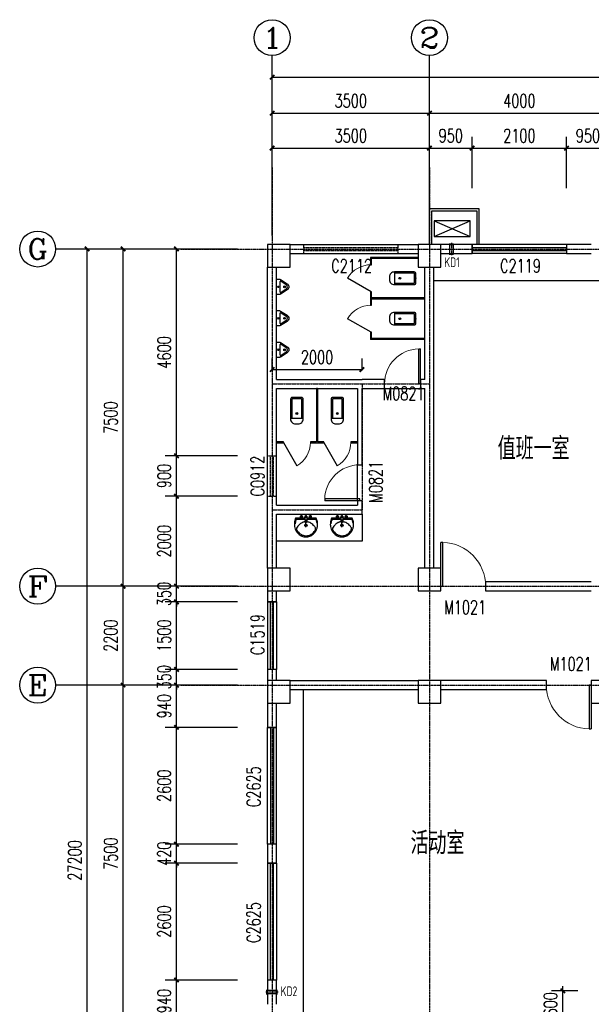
# Model space of a CAD drawing. Header units: inches. Extents: x 224620 to 3435104, y 247406 to 993300.
# Tile 56 of 109: x 270495 to 283210, y 541943 to 563844. Entities that reach past the tile are written whole.
import ezdxf
from ezdxf.enums import TextEntityAlignment as Align

# ---------------------------------------------------------------- set-up
doc = ezdxf.new("R2010")
doc.units = ezdxf.units.IN
doc.header["$MEASUREMENT"] = 0
doc.linetypes.add('CENTER', pattern=[2, 1.25, -0.25, 0.25, -0.25])
doc.linetypes.add('DASH', pattern=[0.35, 0.25, -0.1])
for name, color, linetype in [('AXIS', 3, 'Continuous'), ('AXIS_TEXT', 7, 'Continuous'), ('COLUMN', 9, 'Continuous'), ('DOTE', 1, 'CENTER'), ('LATRINE', 6, 'Continuous'), ('LVTRY', 6, 'Continuous'), ('Mb-text', 7, 'Continuous'), ('PUB_DIM', 3, 'Continuous'), ('PUB_TEXT', 7, 'Continuous'), ('WALL', 2, 'Continuous'), ('WINDOW', 4, 'Continuous'), ('WINDOW_TEXT', 7, 'Continuous'), ('可见线', 3, 'Continuous'), ('建筑轮廓', 2, 'Continuous'), ('空调管', 8, 'Continuous'), ('细线', 135, 'Continuous')]:
    doc.layers.add(name, color=color, linetype=linetype)
doc.styles.add('_HZTXT', font='txt.shx', dxfattribs={"width": 0.8, "bigfont": 'HZTXT.shx'})
doc.styles.add('_TCH_AXIS', font='COMPLEX', dxfattribs={"bigfont": 'GBCBIG'})
doc.styles.add('_TCH_DIM_T3', font='SIMPLEX', dxfattribs={"width": 0.705882, "bigfont": 'GBCBIG'})
doc.styles.add('_TCH_WINDOW', font='SIMPLEX', dxfattribs={"height": 3.5, "bigfont": 'GBCBIG'})
doc.styles.add('COMPLEX', font='COMPLEX')
doc.styles.add('H_HZTXT', font='syszb.shx', dxfattribs={"width": 0.85, "bigfont": 'hztxt.shx'})
doc.dimstyles.new('_TCH_ARCH&&100', dxfattribs={"dimtxt": 297.5, "dimasz": 100, "dimexe": 250, "dimexo": 300, "dimgap": 126.25, "dimtad": 1, "dimdec": 0, "dimzin": 0, "dimdsep": 46, "dimtxsty": '_TCH_DIM_T3', "dimblk": 'ARCHTICK', "dimcen": 0.09, "dimclrt": 7, "dimazin": 2, "dimtfac": 1, "dimtdec": 0, "dimtix": 1, "dimtmove": 2, "dimatfit": 3, "dimfxl": 1, "dimtolj": 1, "dimtzin": 0, "dimarcsym": 0})

# ---------------------------------------------------------------- blocks, each defined once
blk = doc.blocks.new('ADFGSFG')
at = {"layer": '空调管'}
for p, q in [((1422, -102), (622, 248)), ((1422, 248), (622, -102))]:
    blk.add_line(p, q, dxfattribs=at)
blk.add_lwpolyline([(622, 248), (1422, 248), (1422, -102), (622, -102), (622, 248)], dxfattribs=at)
blk = doc.blocks.new('D')
at = {"layer": 'DOTE', "color": 1}
blk.add_line((1550655, -71238), (1550655, -70967), dxfattribs=at)
at = {"layer": '空调管'}
for p, q in [((1550605, -70989), (1550615, -71004)), ((1550705, -70989), (1550605, -70989)), ((1550615, -71204), (1550615, -71004)), ((1550695, -71004), (1550615, -71004)), ((1550705, -70989), (1550695, -71004)), ((1550695, -71204), (1550695, -71004)), ((1550605, -71219), (1550615, -71204)), ((1550705, -71219), (1550605, -71219)), ((1550695, -71204), (1550615, -71204)), ((1550705, -71219), (1550695, -71204))]:
    blk.add_line(p, q, dxfattribs=at)
blk = doc.blocks.new('ERGWSFG')
at = {"layer": '建筑轮廓', "rotation": 179.9999999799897}
for p in [(1565641, -60998), (1578141, -60998)]:
    blk.add_blockref('D', p, dxfattribs=at)
at = {"layer": '建筑轮廓', "xscale": -1, "rotation": 180}
for p in [(-1524143, -60998), (-1516309, -78198), (-1510173, -78198)]:
    blk.add_blockref('D', p, dxfattribs=at)
at = {"layer": 'Mb-text', "style": 'H_HZTXT', "width": 0.85}
for s, rotation, p in [('KD1', 0, (14830, 9703)), ('KD1', 360, (26323, 9703)), ('KD2', 0, (27330, 9703)), ('KD1', 360, (34284, -6864)), ('KD1', 360, (40160, -6913))]:
    blk.add_text(s, height=216, rotation=rotation, dxfattribs=at).set_placement(p)
blk = doc.blocks.new('_ArchTick')
at = {"color": 0, "linetype": 'ByBlock', "const_width": 0.4}
blk.add_lwpolyline([(-0.5, -0.5), (0.5, 0.5)], dxfattribs=at)
blk = doc.blocks.new('*D490')
at = {"layer": 'Defpoints', "color": 0}
for p in [(282576, 542243), (283210, 542243), (283210, 541643)]:
    blk.add_point(p, dxfattribs=at)
at = {"layer": 'PUB_DIM', "color": 0, "lineweight": -2}
for p, q in [((282576, 542243), (282576, 542343)), ((282910, 542243), (282326, 542243)), ((282576, 541643), (282576, 542243)), ((282910, 541643), (282326, 541643)), ((282576, 541643), (282576, 541543))]:
    blk.add_line(p, q, dxfattribs=at)
at = {"layer": 'PUB_DIM', "color": 0, "lineweight": -2, "xscale": 100, "yscale": 100, "zscale": 100}
for p, rotation in [((282576, 542243), 270), ((282576, 541643), 90)]:
    blk.add_blockref('_ArchTick', p, dxfattribs=dict(at, rotation=rotation))
at = {"layer": 'PUB_DIM', "color": 7, "insert": (282301, 541943), "char_height": 297.5, "attachment_point": 5, "rotation": 90, "style": '_TCH_DIM_T3'}
blk.add_mtext('\\A1;600', dxfattribs=at)
blk = doc.blocks.new('*D519')
at = {"layer": 'Defpoints', "color": 0}
for p in [(278110, 556061), (276110, 555743), (278110, 555743)]:
    blk.add_point(p, dxfattribs=at)
at = {"layer": 'PUB_DIM', "color": 0, "lineweight": -2}
for p, q in [((276110, 556043), (276110, 556311)), ((278110, 556043), (278110, 556311)), ((276110, 556061), (278110, 556061))]:
    blk.add_line(p, q, dxfattribs=at)
at = {"layer": 'PUB_DIM', "color": 0, "lineweight": -2, "xscale": 100, "yscale": 100, "zscale": 100, "rotation": 180}
blk.add_blockref('_ArchTick', (276110, 556061), dxfattribs=at)
at = {"layer": 'PUB_DIM', "color": 0, "lineweight": -2, "xscale": 100, "yscale": 100, "zscale": 100}
blk.add_blockref('_ArchTick', (278110, 556061), dxfattribs=at)
at = {"layer": 'PUB_DIM', "color": 7, "insert": (277110, 556336), "char_height": 297.5, "attachment_point": 5, "style": '_TCH_DIM_T3'}
blk.add_mtext('\\A1;2000', dxfattribs=at)
blk = doc.blocks.new('*D563')
at = {"layer": 'AXIS', "color": 0, "lineweight": -2}
for p, q in [((274995, 549043), (272545, 549043)), ((272795, 541543), (272795, 549043)), ((274995, 541543), (272545, 541543))]:
    blk.add_line(p, q, dxfattribs=at)
at = {"layer": 'Defpoints', "color": 0}
for p in [(272795, 549043), (275295, 549043), (275295, 541543)]:
    blk.add_point(p, dxfattribs=at)
at = {"layer": 'AXIS', "color": 0, "lineweight": -2, "xscale": 100, "yscale": 100, "zscale": 100}
for p, rotation in [((272795, 549043), 90), ((272795, 541543), 270)]:
    blk.add_blockref('_ArchTick', p, dxfattribs=dict(at, rotation=rotation))
at = {"layer": 'AXIS', "color": 7, "insert": (272520, 545293), "char_height": 297.5, "attachment_point": 5, "rotation": 90, "style": '_TCH_DIM_T3'}
blk.add_mtext('\\A1;7500', dxfattribs=at)
blk = doc.blocks.new('*D564')
at = {"layer": 'AXIS', "color": 0, "lineweight": -2}
for p, q in [((274995, 551243), (272545, 551243)), ((272795, 549043), (272795, 551243)), ((274995, 549043), (272545, 549043))]:
    blk.add_line(p, q, dxfattribs=at)
at = {"layer": 'Defpoints', "color": 0}
for p in [(272795, 551243), (275295, 551243), (275295, 549043)]:
    blk.add_point(p, dxfattribs=at)
at = {"layer": 'AXIS', "color": 0, "lineweight": -2, "xscale": 100, "yscale": 100, "zscale": 100}
for p, rotation in [((272795, 551243), 90), ((272795, 549043), 270)]:
    blk.add_blockref('_ArchTick', p, dxfattribs=dict(at, rotation=rotation))
at = {"layer": 'AXIS', "color": 7, "insert": (272520, 550143), "char_height": 297.5, "attachment_point": 5, "rotation": 90, "style": '_TCH_DIM_T3'}
blk.add_mtext('\\A1;2200', dxfattribs=at)
blk = doc.blocks.new('*D565')
at = {"layer": 'AXIS', "color": 0, "lineweight": -2}
for p, q in [((274995, 558743), (272545, 558743)), ((272795, 551243), (272795, 558743)), ((274995, 551243), (272545, 551243))]:
    blk.add_line(p, q, dxfattribs=at)
at = {"layer": 'Defpoints', "color": 0}
for p in [(272795, 558743), (275295, 558743), (275295, 551243)]:
    blk.add_point(p, dxfattribs=at)
at = {"layer": 'AXIS', "color": 0, "lineweight": -2, "xscale": 100, "yscale": 100, "zscale": 100}
for p, rotation in [((272795, 558743), 90), ((272795, 551243), 270)]:
    blk.add_blockref('_ArchTick', p, dxfattribs=dict(at, rotation=rotation))
at = {"layer": 'AXIS', "color": 7, "insert": (272520, 554993), "char_height": 297.5, "attachment_point": 5, "rotation": 90, "style": '_TCH_DIM_T3'}
blk.add_mtext('\\A1;7500', dxfattribs=at)
blk = doc.blocks.new('*D566')
at = {"layer": 'AXIS', "color": 0, "lineweight": -2}
for p, q in [((274995, 558743), (271745, 558743)), ((271995, 531543), (271995, 558743)), ((274995, 531543), (271745, 531543))]:
    blk.add_line(p, q, dxfattribs=at)
at = {"layer": 'Defpoints', "color": 0}
for p in [(271995, 558743), (275295, 558743), (275295, 531543)]:
    blk.add_point(p, dxfattribs=at)
at = {"layer": 'AXIS', "color": 0, "lineweight": -2, "xscale": 100, "yscale": 100, "zscale": 100}
for p, rotation in [((271995, 558743), 90), ((271995, 531543), 270)]:
    blk.add_blockref('_ArchTick', p, dxfattribs=dict(at, rotation=rotation))
at = {"layer": 'AXIS', "color": 7, "insert": (271720, 545143), "char_height": 297.5, "attachment_point": 5, "rotation": 90, "style": '_TCH_DIM_T3'}
blk.add_mtext('\\A1;27200', dxfattribs=at)
blk = doc.blocks.new('*D749')
at = {"layer": 'AXIS', "color": 0, "lineweight": -2}
for p, q in [((275340, 542483), (273733, 542483)), ((273983, 541543), (273983, 542483)), ((275340, 541543), (273733, 541543))]:
    blk.add_line(p, q, dxfattribs=at)
at = {"layer": 'Defpoints', "color": 0}
for p in [(273983, 542483), (275640, 542483), (275640, 541543)]:
    blk.add_point(p, dxfattribs=at)
at = {"layer": 'AXIS', "color": 0, "lineweight": -2, "xscale": 100, "yscale": 100, "zscale": 100}
for p, rotation in [((273983, 542483), 90), ((273983, 541543), 270)]:
    blk.add_blockref('_ArchTick', p, dxfattribs=dict(at, rotation=rotation))
at = {"layer": 'AXIS', "color": 7, "insert": (273708, 542013), "char_height": 297.5, "attachment_point": 5, "rotation": 90, "style": '_TCH_DIM_T3'}
blk.add_mtext('\\A1;940', dxfattribs=at)
blk = doc.blocks.new('*D750')
at = {"layer": 'AXIS', "color": 0, "lineweight": -2}
for p, q in [((275340, 545083), (273733, 545083)), ((273983, 542483), (273983, 545083)), ((275340, 542483), (273733, 542483))]:
    blk.add_line(p, q, dxfattribs=at)
at = {"layer": 'Defpoints', "color": 0}
for p in [(273983, 545083), (275640, 545083), (275640, 542483)]:
    blk.add_point(p, dxfattribs=at)
at = {"layer": 'AXIS', "color": 0, "lineweight": -2, "xscale": 100, "yscale": 100, "zscale": 100}
for p, rotation in [((273983, 545083), 90), ((273983, 542483), 270)]:
    blk.add_blockref('_ArchTick', p, dxfattribs=dict(at, rotation=rotation))
at = {"layer": 'AXIS', "color": 7, "insert": (273708, 543783), "char_height": 297.5, "attachment_point": 5, "rotation": 90, "style": '_TCH_DIM_T3'}
blk.add_mtext('\\A1;2600', dxfattribs=at)
blk = doc.blocks.new('*D751')
at = {"layer": 'AXIS', "color": 0, "lineweight": -2}
for p, q in [((273983, 545503), (273983, 545603)), ((275340, 545503), (273733, 545503)), ((273983, 545083), (273983, 545503)), ((275340, 545083), (273733, 545083)), ((273983, 545083), (273983, 544983))]:
    blk.add_line(p, q, dxfattribs=at)
at = {"layer": 'Defpoints', "color": 0}
for p in [(273983, 545503), (275640, 545503), (275640, 545083)]:
    blk.add_point(p, dxfattribs=at)
at = {"layer": 'AXIS', "color": 0, "lineweight": -2, "xscale": 100, "yscale": 100, "zscale": 100}
for p, rotation in [((273983, 545503), 270), ((273983, 545083), 90)]:
    blk.add_blockref('_ArchTick', p, dxfattribs=dict(at, rotation=rotation))
at = {"layer": 'AXIS', "color": 7, "insert": (273708, 545293), "char_height": 297.5, "attachment_point": 5, "rotation": 90, "style": '_TCH_DIM_T3'}
blk.add_mtext('\\A1;420', dxfattribs=at)
blk = doc.blocks.new('*D752')
at = {"layer": 'AXIS', "color": 0, "lineweight": -2}
for p, q in [((275340, 548103), (273733, 548103)), ((273983, 545503), (273983, 548103)), ((275340, 545503), (273733, 545503))]:
    blk.add_line(p, q, dxfattribs=at)
at = {"layer": 'Defpoints', "color": 0}
for p in [(273983, 548103), (275640, 548103), (275640, 545503)]:
    blk.add_point(p, dxfattribs=at)
at = {"layer": 'AXIS', "color": 0, "lineweight": -2, "xscale": 100, "yscale": 100, "zscale": 100}
for p, rotation in [((273983, 548103), 90), ((273983, 545503), 270)]:
    blk.add_blockref('_ArchTick', p, dxfattribs=dict(at, rotation=rotation))
at = {"layer": 'AXIS', "color": 7, "insert": (273708, 546803), "char_height": 297.5, "attachment_point": 5, "rotation": 90, "style": '_TCH_DIM_T3'}
blk.add_mtext('\\A1;2600', dxfattribs=at)
blk = doc.blocks.new('*D753')
at = {"layer": 'AXIS', "color": 0, "lineweight": -2}
for p, q in [((275340, 549043), (273733, 549043)), ((273983, 548103), (273983, 549043)), ((275340, 548103), (273733, 548103))]:
    blk.add_line(p, q, dxfattribs=at)
at = {"layer": 'Defpoints', "color": 0}
for p in [(273983, 549043), (275640, 549043), (275640, 548103)]:
    blk.add_point(p, dxfattribs=at)
at = {"layer": 'AXIS', "color": 0, "lineweight": -2, "xscale": 100, "yscale": 100, "zscale": 100}
for p, rotation in [((273983, 549043), 90), ((273983, 548103), 270)]:
    blk.add_blockref('_ArchTick', p, dxfattribs=dict(at, rotation=rotation))
at = {"layer": 'AXIS', "color": 7, "insert": (273708, 548573), "char_height": 297.5, "attachment_point": 5, "rotation": 90, "style": '_TCH_DIM_T3'}
blk.add_mtext('\\A1;940', dxfattribs=at)
blk = doc.blocks.new('*D754')
at = {"layer": 'AXIS', "color": 0, "lineweight": -2}
for p, q in [((275340, 549393), (273733, 549393)), ((273983, 549393), (273983, 549493)), ((273983, 549043), (273983, 549393)), ((275340, 549043), (273733, 549043)), ((273983, 549043), (273983, 548943))]:
    blk.add_line(p, q, dxfattribs=at)
at = {"layer": 'Defpoints', "color": 0}
for p in [(273983, 549393), (275640, 549393), (275640, 549043)]:
    blk.add_point(p, dxfattribs=at)
at = {"layer": 'AXIS', "color": 0, "lineweight": -2, "xscale": 100, "yscale": 100, "zscale": 100}
for p, rotation in [((273983, 549393), 270), ((273983, 549043), 90)]:
    blk.add_blockref('_ArchTick', p, dxfattribs=dict(at, rotation=rotation))
at = {"layer": 'AXIS', "color": 7, "insert": (273708, 549218), "char_height": 297.5, "attachment_point": 5, "rotation": 90, "style": '_TCH_DIM_T3'}
blk.add_mtext('\\A1;350', dxfattribs=at)
blk = doc.blocks.new('*D755')
at = {"layer": 'AXIS', "color": 0, "lineweight": -2}
for p, q in [((275340, 550893), (273733, 550893)), ((273983, 549393), (273983, 550893)), ((275340, 549393), (273733, 549393))]:
    blk.add_line(p, q, dxfattribs=at)
at = {"layer": 'Defpoints', "color": 0}
for p in [(273983, 550893), (275640, 550893), (275640, 549393)]:
    blk.add_point(p, dxfattribs=at)
at = {"layer": 'AXIS', "color": 0, "lineweight": -2, "xscale": 100, "yscale": 100, "zscale": 100}
for p, rotation in [((273983, 550893), 90), ((273983, 549393), 270)]:
    blk.add_blockref('_ArchTick', p, dxfattribs=dict(at, rotation=rotation))
at = {"layer": 'AXIS', "color": 7, "insert": (273708, 550143), "char_height": 297.5, "attachment_point": 5, "rotation": 90, "style": '_TCH_DIM_T3'}
blk.add_mtext('\\A1;1500', dxfattribs=at)
blk = doc.blocks.new('*D756')
at = {"layer": 'AXIS', "color": 0, "lineweight": -2}
for p, q in [((273983, 551243), (273983, 551343)), ((275340, 551243), (273733, 551243)), ((273983, 550893), (273983, 551243)), ((275340, 550893), (273733, 550893)), ((273983, 550893), (273983, 550793))]:
    blk.add_line(p, q, dxfattribs=at)
at = {"layer": 'Defpoints', "color": 0}
for p in [(273983, 551243), (275640, 551243), (275640, 550893)]:
    blk.add_point(p, dxfattribs=at)
at = {"layer": 'AXIS', "color": 0, "lineweight": -2, "xscale": 100, "yscale": 100, "zscale": 100}
for p, rotation in [((273983, 551243), 270), ((273983, 550893), 90)]:
    blk.add_blockref('_ArchTick', p, dxfattribs=dict(at, rotation=rotation))
at = {"layer": 'AXIS', "color": 7, "insert": (273708, 551068), "char_height": 297.5, "attachment_point": 5, "rotation": 90, "style": '_TCH_DIM_T3'}
blk.add_mtext('\\A1;350', dxfattribs=at)
blk = doc.blocks.new('*D757')
at = {"layer": 'AXIS', "color": 0, "lineweight": -2}
for p, q in [((275340, 553243), (273733, 553243)), ((273983, 551243), (273983, 553243)), ((275340, 551243), (273733, 551243))]:
    blk.add_line(p, q, dxfattribs=at)
at = {"layer": 'Defpoints', "color": 0}
for p in [(273983, 553243), (275640, 553243), (275640, 551243)]:
    blk.add_point(p, dxfattribs=at)
at = {"layer": 'AXIS', "color": 0, "lineweight": -2, "xscale": 100, "yscale": 100, "zscale": 100}
for p, rotation in [((273983, 553243), 90), ((273983, 551243), 270)]:
    blk.add_blockref('_ArchTick', p, dxfattribs=dict(at, rotation=rotation))
at = {"layer": 'AXIS', "color": 7, "insert": (273708, 552243), "char_height": 297.5, "attachment_point": 5, "rotation": 90, "style": '_TCH_DIM_T3'}
blk.add_mtext('\\A1;2000', dxfattribs=at)
blk = doc.blocks.new('*D758')
at = {"layer": 'AXIS', "color": 0, "lineweight": -2}
for p, q in [((275340, 554143), (273733, 554143)), ((273983, 553243), (273983, 554143)), ((275340, 553243), (273733, 553243))]:
    blk.add_line(p, q, dxfattribs=at)
at = {"layer": 'Defpoints', "color": 0}
for p in [(273983, 554143), (275640, 554143), (275640, 553243)]:
    blk.add_point(p, dxfattribs=at)
at = {"layer": 'AXIS', "color": 0, "lineweight": -2, "xscale": 100, "yscale": 100, "zscale": 100}
for p, rotation in [((273983, 554143), 90), ((273983, 553243), 270)]:
    blk.add_blockref('_ArchTick', p, dxfattribs=dict(at, rotation=rotation))
at = {"layer": 'AXIS', "color": 7, "insert": (273708, 553693), "char_height": 297.5, "attachment_point": 5, "rotation": 90, "style": '_TCH_DIM_T3'}
blk.add_mtext('\\A1;900', dxfattribs=at)
blk = doc.blocks.new('*D759')
at = {"layer": 'AXIS', "color": 0, "lineweight": -2}
for p, q in [((275340, 558743), (273733, 558743)), ((273983, 554143), (273983, 558743)), ((275340, 554143), (273733, 554143))]:
    blk.add_line(p, q, dxfattribs=at)
at = {"layer": 'Defpoints', "color": 0}
for p in [(273983, 558743), (275640, 558743), (275640, 554143)]:
    blk.add_point(p, dxfattribs=at)
at = {"layer": 'AXIS', "color": 0, "lineweight": -2, "xscale": 100, "yscale": 100, "zscale": 100}
for p, rotation in [((273983, 558743), 90), ((273983, 554143), 270)]:
    blk.add_blockref('_ArchTick', p, dxfattribs=dict(at, rotation=rotation))
at = {"layer": 'AXIS', "color": 7, "insert": (273708, 556443), "char_height": 297.5, "attachment_point": 5, "rotation": 90, "style": '_TCH_DIM_T3'}
blk.add_mtext('\\A1;4600', dxfattribs=at)
blk = doc.blocks.new('*D844')
at = {"layer": 'AXIS', "color": 0, "lineweight": -2}
for p, q in [((276110, 560097), (276110, 561238)), ((279610, 560097), (279610, 561238)), ((276110, 560988), (279610, 560988))]:
    blk.add_line(p, q, dxfattribs=at)
at = {"layer": 'Defpoints', "color": 0}
for p in [(279610, 560988), (276110, 559797), (279610, 559797)]:
    blk.add_point(p, dxfattribs=at)
at = {"layer": 'AXIS', "color": 0, "lineweight": -2, "xscale": 100, "yscale": 100, "zscale": 100, "rotation": 180}
blk.add_blockref('_ArchTick', (276110, 560988), dxfattribs=at)
at = {"layer": 'AXIS', "color": 0, "lineweight": -2, "xscale": 100, "yscale": 100, "zscale": 100}
blk.add_blockref('_ArchTick', (279610, 560988), dxfattribs=at)
at = {"layer": 'AXIS', "color": 7, "insert": (277860, 561263), "char_height": 297.5, "attachment_point": 5, "style": '_TCH_DIM_T3'}
blk.add_mtext('\\A1;3500', dxfattribs=at)
blk = doc.blocks.new('*D845')
at = {"layer": 'AXIS', "color": 0, "lineweight": -2}
for p, q in [((279610, 560097), (279610, 561238)), ((280560, 560097), (280560, 561238)), ((279610, 560988), (280560, 560988))]:
    blk.add_line(p, q, dxfattribs=at)
at = {"layer": 'Defpoints', "color": 0}
for p in [(280560, 560988), (279610, 559797), (280560, 559797)]:
    blk.add_point(p, dxfattribs=at)
at = {"layer": 'AXIS', "color": 0, "lineweight": -2, "xscale": 100, "yscale": 100, "zscale": 100, "rotation": 180}
blk.add_blockref('_ArchTick', (279610, 560988), dxfattribs=at)
at = {"layer": 'AXIS', "color": 0, "lineweight": -2, "xscale": 100, "yscale": 100, "zscale": 100}
blk.add_blockref('_ArchTick', (280560, 560988), dxfattribs=at)
at = {"layer": 'AXIS', "color": 7, "insert": (280085, 561263), "char_height": 297.5, "attachment_point": 5, "style": '_TCH_DIM_T3'}
blk.add_mtext('\\A1;950', dxfattribs=at)
blk = doc.blocks.new('*D846')
at = {"layer": 'AXIS', "color": 0, "lineweight": -2}
for p, q in [((280560, 560097), (280560, 561238)), ((282660, 560097), (282660, 561238)), ((280560, 560988), (282660, 560988))]:
    blk.add_line(p, q, dxfattribs=at)
at = {"layer": 'Defpoints', "color": 0}
for p in [(282660, 560988), (280560, 559797), (282660, 559797)]:
    blk.add_point(p, dxfattribs=at)
at = {"layer": 'AXIS', "color": 0, "lineweight": -2, "xscale": 100, "yscale": 100, "zscale": 100, "rotation": 180}
blk.add_blockref('_ArchTick', (280560, 560988), dxfattribs=at)
at = {"layer": 'AXIS', "color": 0, "lineweight": -2, "xscale": 100, "yscale": 100, "zscale": 100}
blk.add_blockref('_ArchTick', (282660, 560988), dxfattribs=at)
at = {"layer": 'AXIS', "color": 7, "insert": (281610, 561263), "char_height": 297.5, "attachment_point": 5, "style": '_TCH_DIM_T3'}
blk.add_mtext('\\A1;2100', dxfattribs=at)
blk = doc.blocks.new('*D847')
at = {"layer": 'AXIS', "color": 0, "lineweight": -2}
for p, q in [((282660, 560097), (282660, 561238)), ((283610, 560097), (283610, 561238)), ((282660, 560988), (283610, 560988))]:
    blk.add_line(p, q, dxfattribs=at)
at = {"layer": 'Defpoints', "color": 0}
for p in [(283610, 560988), (282660, 559797), (283610, 559797)]:
    blk.add_point(p, dxfattribs=at)
at = {"layer": 'AXIS', "color": 0, "lineweight": -2, "xscale": 100, "yscale": 100, "zscale": 100, "rotation": 180}
blk.add_blockref('_ArchTick', (282660, 560988), dxfattribs=at)
at = {"layer": 'AXIS', "color": 0, "lineweight": -2, "xscale": 100, "yscale": 100, "zscale": 100}
blk.add_blockref('_ArchTick', (283610, 560988), dxfattribs=at)
at = {"layer": 'AXIS', "color": 7, "insert": (283135, 561263), "char_height": 297.5, "attachment_point": 5, "style": '_TCH_DIM_T3'}
blk.add_mtext('\\A1;950', dxfattribs=at)
blk = doc.blocks.new('*D870')
at = {"layer": 'AXIS', "color": 0, "lineweight": -2}
for p, q in [((276110, 560873), (276110, 562014)), ((279610, 560873), (279610, 562014)), ((276110, 561764), (279610, 561764))]:
    blk.add_line(p, q, dxfattribs=at)
at = {"layer": 'Defpoints', "color": 0}
for p in [(279610, 561764), (276110, 560573), (279610, 560573)]:
    blk.add_point(p, dxfattribs=at)
at = {"layer": 'AXIS', "color": 0, "lineweight": -2, "xscale": 100, "yscale": 100, "zscale": 100, "rotation": 180}
blk.add_blockref('_ArchTick', (276110, 561764), dxfattribs=at)
at = {"layer": 'AXIS', "color": 0, "lineweight": -2, "xscale": 100, "yscale": 100, "zscale": 100}
blk.add_blockref('_ArchTick', (279610, 561764), dxfattribs=at)
at = {"layer": 'AXIS', "color": 7, "insert": (277860, 562039), "char_height": 297.5, "attachment_point": 5, "style": '_TCH_DIM_T3'}
blk.add_mtext('\\A1;3500', dxfattribs=at)
blk = doc.blocks.new('*D871')
at = {"layer": 'AXIS', "color": 0, "lineweight": -2}
for p, q in [((279610, 560873), (279610, 562014)), ((283610, 560873), (283610, 562014)), ((279610, 561764), (283610, 561764))]:
    blk.add_line(p, q, dxfattribs=at)
at = {"layer": 'Defpoints', "color": 0}
for p in [(283610, 561764), (279610, 560573), (283610, 560573)]:
    blk.add_point(p, dxfattribs=at)
at = {"layer": 'AXIS', "color": 0, "lineweight": -2, "xscale": 100, "yscale": 100, "zscale": 100, "rotation": 180}
blk.add_blockref('_ArchTick', (279610, 561764), dxfattribs=at)
at = {"layer": 'AXIS', "color": 0, "lineweight": -2, "xscale": 100, "yscale": 100, "zscale": 100}
blk.add_blockref('_ArchTick', (283610, 561764), dxfattribs=at)
at = {"layer": 'AXIS', "color": 7, "insert": (281610, 562039), "char_height": 297.5, "attachment_point": 5, "style": '_TCH_DIM_T3'}
blk.add_mtext('\\A1;4000', dxfattribs=at)
blk = doc.blocks.new('*D877')
at = {"layer": 'AXIS', "color": 0, "lineweight": -2}
for p, q in [((276110, 560873), (276110, 562814)), ((306110, 560873), (306110, 562814)), ((276110, 562564), (306110, 562564))]:
    blk.add_line(p, q, dxfattribs=at)
at = {"layer": 'Defpoints', "color": 0}
for p in [(306110, 562564), (276110, 560573), (306110, 560573)]:
    blk.add_point(p, dxfattribs=at)
at = {"layer": 'AXIS', "color": 0, "lineweight": -2, "xscale": 100, "yscale": 100, "zscale": 100, "rotation": 180}
blk.add_blockref('_ArchTick', (276110, 562564), dxfattribs=at)
at = {"layer": 'AXIS', "color": 0, "lineweight": -2, "xscale": 100, "yscale": 100, "zscale": 100}
blk.add_blockref('_ArchTick', (306110, 562564), dxfattribs=at)
at = {"layer": 'AXIS', "color": 7, "insert": (291110, 562839), "char_height": 297.5, "attachment_point": 5, "style": '_TCH_DIM_T3'}
blk.add_mtext('\\A1;30000', dxfattribs=at)
blk = doc.blocks.new('_FZHK')
blk.add_lwpolyline([(-0.5, -0.5), (0.5, -0.5), (0.5, 0.5), (-0.5, 0.5)], close=True)
blk = doc.blocks.new('$TCHSYS$WIN2D')
for p, q in [((-0.5, 0.5), (0.5, 0.5)), ((-0.5, 0.5), (-0.5, -0.5)), ((0.5, 0.5), (0.5, -0.5)), ((0.5, 0.1667), (-0.5, 0.1667)), ((0.5, -0.1667), (-0.5, -0.1667)), ((-0.5, -0.5), (0.5, -0.5))]:
    blk.add_line(p, q)
blk = doc.blocks.new('$DorLib2D$00000001')
for p, q in [((0.45, 0.975), (0.5, 0.975)), ((0.45, 0), (0.45, 0.975)), ((0.5, 0), (0.5, 0.975)), ((0.5, 0), (0.45, 0))]:
    blk.add_line(p, q)
at = {"lineweight": 13}
blk.add_arc((0.475, 0), 0.975, 91.4693, 180, dxfattribs=at)
blk = doc.blocks.new('_AXISO')
blk.add_circle((0, 0), 0.5)
at = {"layer": 'AXIS_TEXT', "style": 'COMPLEX', "width": 1.041667}
blk.add_attdef('A', text='', height=0.56, dxfattribs=at).set_placement((-0.25, -0.28), (0.25, -0.28), align=Align.FIT)
blk = doc.blocks.new('$lvtry$00000200')
at = {"color": 0}
for p, q in [((-110, -40, 0), (-110, -470, 0)), ((100, -30, 0), (-100, -30, 0)), ((110, -470, 0), (110, -40, 0))]:
    blk.add_line(p, q, dxfattribs=at)
at = {"color": 0, "elevation": 0}
blk.add_lwpolyline([(100, 0), (-100, 0, 0.414214), (-140, -40), (-140, -480, 0.414214), (-30, -590), (30, -590, 0.414214), (140, -480), (140, -40, 0.414214)], format="xyb", close=True, dxfattribs=at)
blk.add_lwpolyline([(140, -470), (-140, -470)], dxfattribs=at)
at = {"color": 0}
blk.add_circle((0, -359, 0), 20, dxfattribs=at)
for centre, start, end in [((-100, -40, 0), 90, 180), ((100, -40, 0), 0, 90)]:
    blk.add_arc(centre, 10, start, end, dxfattribs=at)
for p in [(0, 0), (0, -359, 0)]:
    blk.add_point(p, dxfattribs=at)
blk = doc.blocks.new('$TCHSYS$APDOOR2D')
blk.add_line((0.5, 0), (0, 0.866))
at = {"lineweight": 13}
blk.add_arc((0.5, 0), 1, 120, 180, dxfattribs=at)
blk = doc.blocks.new('$lvtry$00000219')
at = {"color": 0}
for p, q in [((-124, -91, 0), (-43, -216, 0)), ((-116, -76, 0), (116, -76, 0)), ((43, -216, 0), (124, -91, 0))]:
    blk.add_line(p, q, dxfattribs=at)
at = {"color": 0, "elevation": 0}
blk.add_lwpolyline([(69, -231, -0.57735), (-69, -231), (-162, -88, -0.145378), (-170, -61), (-170, 0), (170, 0), (170, -61, -0.145378), (162, -88)], format="xyb", close=True, dxfattribs=at)
at = {"color": 0}
for centre, radius in [((0, -177, 0), 20), ((0, -38, 0), 17.7)]:
    blk.add_circle(centre, radius, dxfattribs=at)
for centre, radius, start, end in [((-116, -86, 0), 10, 90, 213.0863), ((0, -191, 0), 50, 210, 330), ((116, -86, 0), 10, 326.9137, 90)]:
    blk.add_arc(centre, radius, start, end, dxfattribs=at)
for p in [(0, -38, 0), (0, -177, 0)]:
    blk.add_point(p, dxfattribs=at)
blk = doc.blocks.new('$lvtry$00000192')
for p, q in [((-108, -66, 0), (-109, 3, 0)), ((111, -66, 0), (110, 4, 0)), ((-256, -140, 0), (-264, -185, 0)), ((-264, -185, 0), (-264, -190, 0)), ((-256, -140, 0), (-246, -114, 0)), ((-236, -86, 0), (-246, -114, 0)), ((-234, -86, 0), (-26, -86, 0)), ((-143, -32, 0), (-74, -31, 0)), ((-29, -62, 0), (-28, -68, 0)), ((-28, -68, 0), (-17, -160, 0)), ((-23, -21, 0), (-17, -160, 0)), ((-22, -40, 0), (1, -40, 0)), ((-17, -151, 0), (-1, -151, 0)), ((-17, -160, 0), (-1, -160, 0)), ((16, -151, 0), (-1, -151, 0)), ((15, -161, 0), (-1, -160, 0)), ((1, -263, 0), (0, -177, 0)), ((23, -40, 0), (1, -40, 0)), ((25, -22, 0), (15, -161, 0)), ((30, -62, 0), (15, -161, 0)), ((26, -86, 0), (244, -86, 0)), ((76, -31, 0), (145, -31, 0)), ((244, -86, 0), (272, -164, 0)), ((244, -86, 0), (264, -140, 0)), ((-42, -220, 0), (44, -219, 0))]:
    blk.add_line(p, q)
at = {"elevation": 0}
blk.add_lwpolyline([(-29, -62), (-249, -62), (-276, -148, 0.044851), (-281, -206, 0.06689), (-276, -244, 0.023023), (-257, -305, 0.044853), (-243, -334, 0.043799), (-214, -374, 0.044001), (-179, -408, 0.042834), (-139, -435, 0.043018), (-94, -456, 0.042273), (-46, -468, 0.042347), (3, -472, 0.04234), (52, -468, 0.042268), (100, -456, 0.043003), (145, -436, 0.042821), (186, -409, 0.043985), (221, -375, 0.043782), (250, -335, 0.044843), (274, -286, 0.059205), (284, -246, 0.030672), (287, -189, 0.04375), (284, -150), (284, -150), (284, -148), (256, -62), (30, -62), (30, -59), (25, -22), (1, -21), (-23, -21), (-29, -58)], format="xyb", close=True, dxfattribs=at)
for centre, radius in [((-108, -32, 0), 23.8), ((-108, -32, 0), 14.2), ((1, -220, 0), 28.5), ((1, -220, 0), 19), ((110, -31, 0), 23.8), ((110, -31, 0), 14.2)]:
    blk.add_circle(centre, radius)
for centre, radius, start, end in [((186, -586, 0), 514, 131.4907, 137.4608), ((-23, -350, 0), 199, 122.0285, 131.4907), ((-5, -378, 0), 232, 111.757, 122.0285), ((8, -413, 0), 269, 102.1867, 111.757), ((-38, -199, 0), 51, 92.3066, 102.1867), ((-31, -377, 0), 229, 87.3151, 92.3066), ((0, -10, 0), 6.83, 79.8328, 278.7823), ((2, -10, 0), 6.83, 259.8328, 98.7823), ((42, -362, 0), 216, 92.3066, 95.9177), ((35, -183, 0), 37.4, 84.4115, 92.3066), ((19, -341, 0), 196, 72.8891, 84.4115), ((-5, -420, 0), 279, 63.1741, 72.8891), ((42, -328, 0), 175, 53.2408, 63.1741), ((-199, -650, 0), 577, 47.667, 53.2408), ((-208, -295, 0), 22, 149.5466, 185.8883), ((-197, -294, 0), 33.4, 185.8883, 200.4186), ((-121, -266, 0), 114, 200.4186, 208.9861), ((7, -422, 0), 271, 137.4608, 149.5466), ((-48, -226, 0), 198, 208.9861, 220.7228), ((9, -177, 0), 272, 220.7228, 230.792), ((2, -185, 0), 262, 230.792, 240.6116), ((2, -186, 0), 261, 240.6116, 250.459), ((6, -186, 0), 261, 289.2308, 299.0751), ((5, -185, 0), 262, 299.0751, 308.8916), ((6, -186, 0), 261, 308.8916, 318.9572), ((6, -425, 0), 273, 33.1938, 47.667), ((31, -208, 0), 228, 318.9572, 329.6928), ((131, -266, 0), 112, 329.6928, 339.2553), ((211, -291, 0), 27.9, 352.9103, 33.1938), ((189, -288, 0), 49.9, 339.2553, 352.9103), ((4, -179, 0), 268, 250.459, 260.1468), ((4, -180, 0), 267, 260.1468, 269.8461), ((4, -180, 0), 267, 269.8461, 279.544), ((4, -179, 0), 268, 279.544, 289.2308)]:
    blk.add_arc(centre, radius, start, end)
for p in [(1, -40, 0), (1, -220, 0)]:
    blk.add_point(p)

msp = doc.modelspace()

# ---------------------------------------------------------------- linework, layer by layer
at = {"layer": 'AXIS'}
for p, q in [((276110.4, 559043.7), (276110.4, 563043.7)), ((279610.4, 559043.7), (279610.4, 563043.7)), ((275295.4, 558742.7), (271295.4, 558742.7)), ((275295.4, 551242.7), (271295.4, 551242.7)), ((275295.4, 549042.7), (271295.4, 549042.7))]:
    msp.add_line(p, q, dxfattribs=at)
at = {"layer": 'DOTE'}
for p, q in [((276110.4, 560573.1), (276110.4, 529784.3)), ((279610.4, 560573.1), (279610.4, 529784.3)), ((274077.8, 558742.7), (307911.4, 558742.7)), ((276110.4, 555742.7), (279610.4, 555742.7)), ((278110.4, 555742.7), (278110.4, 552942.7)), ((276110.4, 552942.7), (278110.4, 552942.7)), ((274077.8, 551242.7), (307911.4, 551242.7)), ((274077.8, 549042.7), (307911.4, 549042.7))]:
    msp.add_line(p, q, dxfattribs=at)
at = {"layer": 'LATRINE'}
for p, q in [((279360.4, 558555.2), (278297.9, 558555.2)), ((278297.9, 558555.2), (278297.9, 558392.7)), ((279360.4, 558530.2), (278322.9, 558530.2)), ((278322.9, 558392.7), (278322.9, 558530.2)), ((278297.9, 558392.7), (278322.9, 558392.7)), ((278322.9, 557792.7), (278297.9, 557792.7)), ((278297.9, 557792.7), (278297.9, 557642.7)), ((278297.9, 557642.7), (278297.9, 557492.7)), ((278322.9, 557655.2), (278322.9, 557792.7)), ((279510.4, 557655.2), (278322.9, 557655.2)), ((279510.4, 557630.2), (278322.9, 557630.2)), ((278322.9, 557492.7), (278322.9, 557630.2)), ((279510.4, 557630.2), (279510.4, 557655.2)), ((278297.9, 557492.7), (278322.9, 557492.7)), ((278322.9, 556892.7), (278297.9, 556892.7)), ((278297.9, 556892.7), (278297.9, 556730.2)), ((279510.4, 556730.2), (278297.9, 556730.2)), ((278322.9, 556755.2), (278322.9, 556892.7)), ((279510.4, 556755.2), (278322.9, 556755.2)), ((279510.4, 556730.2), (279510.4, 556755.2)), ((277097.9, 555642.7), (277097.9, 554455.2)), ((277122.9, 555642.7), (277097.9, 555642.7)), ((277122.9, 555642.7), (277122.9, 554455.2)), ((276360.4, 554455.2), (276210.4, 554455.2)), ((276210.4, 554455.2), (276210.4, 554430.2)), ((276210.4, 554430.2), (276360.4, 554430.2)), ((276360.4, 554430.2), (276360.4, 554455.2)), ((277097.9, 554455.2), (276960.4, 554455.2)), ((276960.4, 554455.2), (276960.4, 554430.2)), ((276960.4, 554430.2), (277110.4, 554430.2)), ((277110.4, 554430.2), (277260.4, 554430.2)), ((277260.4, 554455.2), (277122.9, 554455.2)), ((277260.4, 554430.2), (277260.4, 554455.2)), ((278010.4, 554455.2), (277860.4, 554455.2)), ((277860.4, 554455.2), (277860.4, 554430.2)), ((277860.4, 554430.2), (278010.4, 554430.2)), ((278010.4, 554430.2), (278010.4, 554455.2))]:
    msp.add_line(p, q, dxfattribs=at)
at = {"layer": 'LVTRY'}
msp.add_lwpolyline([(276210.4, 552842.7), (278110.4, 552842.7), (278110.4, 552242.7), (276210.4, 552242.7)], close=True, dxfattribs=at)
at = {"layer": 'WALL'}
for p, q in [((276510.4, 558842.7), (279360.4, 558842.7)), ((280560.4, 558842.7), (279860.4, 558842.7)), ((280560.4, 558642.7), (280560.4, 558842.7)), ((283210.4, 558842.7), (282660.4, 558842.7)), ((282660.4, 558842.7), (282660.4, 558642.7)), ((276510.4, 558642.7), (279360.4, 558642.7)), ((279860.4, 558642.7), (280560.4, 558642.7)), ((282660.4, 558642.7), (283210.4, 558642.7)), ((276010.4, 555742.7), (276010.4, 558342.7)), ((276210.4, 555842.7), (276210.4, 558342.7)), ((279510.4, 555842.7), (279510.4, 558342.7)), ((279710.4, 555742.7), (279710.4, 558342.7)), ((276010.4, 552942.7), (276010.4, 555742.7)), ((276210.4, 555842.7), (278110.4, 555842.7)), ((276210.4, 555642.7), (278010.4, 555642.7)), ((276210.4, 553042.7), (276210.4, 555642.7)), ((278010.4, 555642.7), (278010.4, 553942.7)), ((278610.4, 555842.7), (278110.4, 555842.7)), ((278110.4, 555642.7), (278610.4, 555642.7)), ((278110.4, 553942.7), (278110.4, 555642.7)), ((278610.4, 555642.7), (278610.4, 555842.7)), ((279510.4, 555842.7), (279410.4, 555842.7)), ((279410.4, 555842.7), (279410.4, 555642.7)), ((279410.4, 555642.7), (279510.4, 555642.7)), ((279510.4, 551642.7), (279510.4, 555642.7)), ((279710.4, 551642.7), (279710.4, 555742.7)), ((278010.4, 553942.7), (278110.4, 553942.7)), ((276210.4, 553042.7), (278010.4, 553042.7)), ((278110.4, 553142.7), (278010.4, 553142.7)), ((278010.4, 553142.7), (278010.4, 553042.7)), ((278110.4, 552842.7), (278110.4, 553142.7)), ((276010.4, 551642.7), (276010.4, 552942.7)), ((276210.4, 551642.7), (276210.4, 552842.7)), ((276210.4, 552842.7), (278110.4, 552842.7)), ((283210.4, 551342.7), (280860.4, 551342.7)), ((280860.4, 551342.7), (280860.4, 551142.7)), ((276010.4, 551142.7), (276010.4, 550892.7)), ((276210.4, 550892.7), (276210.4, 551142.7)), ((280860.4, 551142.7), (283210.4, 551142.7)), ((276010.4, 550892.7), (276210.4, 550892.7)), ((276210.4, 549392.7), (276010.4, 549392.7)), ((276010.4, 549392.7), (276010.4, 549142.7)), ((276210.4, 549142.7), (276210.4, 549392.7)), ((276510.4, 549142.7), (279360.4, 549142.7)), ((282210.4, 549142.7), (279860.4, 549142.7)), ((282210.4, 548942.7), (282210.4, 549142.7)), ((276510.4, 548942.7), (279360.4, 548942.7)), ((279860.4, 548942.7), (282210.4, 548942.7)), ((276010.4, 548642.7), (276010.4, 548102.6)), ((276210.4, 548102.6), (276210.4, 548642.7)), ((276010.4, 548102.6), (276210.4, 548102.6)), ((276210.4, 545502.6), (276010.4, 545502.6)), ((276010.4, 545502.6), (276010.4, 545082.7)), ((276210.4, 545082.7), (276210.4, 545502.6)), ((276010.4, 545082.7), (276210.4, 545082.7)), ((276210.4, 542482.7), (276010.4, 542482.7)), ((276010.4, 542482.7), (276010.4, 541942.7)), ((276210.4, 541942.7), (276210.4, 542482.7))]:
    msp.add_line(p, q, dxfattribs=at)
at = {"layer": 'WINDOW', "linetype": 'DASH'}
for p, q in [((276810.4, 558842.7, 900), (276810.4, 558642.7, 900)), ((276810.4, 558776, 900), (278910.4, 558776, 900)), ((276810.4, 558709.3, 900), (278910.4, 558709.3, 900)), ((278910.4, 558842.7, 900), (278910.4, 558642.7, 900)), ((276010.4, 554142.7, 900), (276210.4, 554142.7, 900)), ((276077, 553242.7, 900), (276077, 554142.7, 900)), ((276143.7, 553242.7, 900), (276143.7, 554142.7, 900)), ((276010.4, 553242.7, 900), (276210.4, 553242.7, 900))]:
    msp.add_line(p, q, dxfattribs=at)
at = {"layer": 'WINDOW'}
for p, q in [((278610.4, 555642.7), (279410.4, 555642.7)), ((278010.4, 553142.7), (278010.4, 553942.7))]:
    msp.add_line(p, q, dxfattribs=at)
at = {"layer": '可见线'}
for points in [[(279610.4, 558842.7), (279610.4, 559642.7), (280010.4, 559642.7), (280510.4, 559642.7), (280710.4, 559642.7), (280710.4, 558842.7)], [(279660.4, 558842.7), (279660.4, 559592.7), (280010.4, 559592.7), (280510.4, 559592.7), (280660.4, 559592.7), (280660.4, 558842.7)]]:
    msp.add_lwpolyline(points, dxfattribs=at)
at = {"layer": '细线'}
for p, q in [((279710.4, 558042.7), (283510.4, 558042.7)), ((276810.4, 541642.7), (276810.4, 548942.7))]:
    msp.add_line(p, q, dxfattribs=at)

# ---------------------------------------------------------------- block references
at = {"layer": 'AXIS'}
ref = msp.add_blockref('_AXISO', (276110.4, 563443.7), dxfattribs=dict(at, xscale=800, yscale=800, zscale=800))
ref.add_attrib('A', '1', dxfattribs={"layer": 'AXIS_TEXT', "height": 452.5, "style": '_TCH_AXIS', "width": 4.2}).set_placement((275884.1, 563217.5), (276336.6, 563217.5), align=Align.FIT)
ref = msp.add_blockref('_AXISO', (279610.4, 563443.7), dxfattribs=dict(at, xscale=800, yscale=800, zscale=800))
ref.add_attrib('A', '2', dxfattribs={"layer": 'AXIS_TEXT', "height": 452.5, "style": '_TCH_AXIS', "width": 1.5}).set_placement((279384.1, 563217.5), (279836.6, 563217.5), align=Align.FIT)
ref = msp.add_blockref('_AXISO', (270895.4, 558742.7), dxfattribs=dict(at, xscale=800, yscale=800, zscale=800))
ref.add_attrib('A', 'G', dxfattribs={"layer": 'AXIS_TEXT', "height": 452.5, "style": '_TCH_AXIS', "width": 1.4}).set_placement((270669.1, 558516.4), (271121.6, 558516.4), align=Align.FIT)
ref = msp.add_blockref('_AXISO', (270895.4, 551242.7), dxfattribs=dict(at, xscale=800, yscale=800, zscale=800))
ref.add_attrib('A', 'F', dxfattribs={"layer": 'AXIS_TEXT', "height": 452.5, "style": '_TCH_AXIS', "width": 1.615385}).set_placement((270669.1, 551016.4), (271121.6, 551016.4), align=Align.FIT)
ref = msp.add_blockref('_AXISO', (270895.4, 549042.7), dxfattribs=dict(at, xscale=800, yscale=800, zscale=800))
ref.add_attrib('A', 'E', dxfattribs={"layer": 'AXIS_TEXT', "height": 452.5, "style": '_TCH_AXIS', "width": 1.615385}).set_placement((270669.1, 548816.4), (271121.6, 548816.4), align=Align.FIT)
at = {"layer": 'COLUMN', "xscale": 500, "yscale": 500, "zscale": 500}
for p in [(276260.4, 558592.7), (279610.4, 558592.7), (276260.4, 551392.7), (279610.4, 551392.7), (276260.4, 548892.7), (279610.4, 548892.7), (283460.4, 548892.7)]:
    msp.add_blockref('_FZHK', p, dxfattribs=at)
at = {"layer": 'LATRINE', "xscale": 600, "zscale": 25}
for p, yscale, rotation in [((278310.4, 558092.7), -600, 270), ((278310.4, 557192.7), -600, 270), ((276660.4, 554442.7), 600, 180), ((277560.4, 554442.7), 600, 180)]:
    msp.add_blockref('$TCHSYS$APDOOR2D', p, dxfattribs=dict(at, yscale=yscale, rotation=rotation))
at = {"layer": 'LVTRY'}
for name, p, rotation in [('$lvtry$00000219', (276210.4, 557901.6), 90), ('$lvtry$00000200', (279310.4, 558092.7), 270), ('$lvtry$00000219', (276210.4, 557201.6), 90), ('$lvtry$00000200', (279310.4, 557192.7), 270), ('$lvtry$00000219', (276210.4, 556501.6), 90)]:
    msp.add_blockref(name, p, dxfattribs=dict(at, rotation=rotation))
for p in [(276660.4, 555442.7), (277560.4, 555442.7)]:
    msp.add_blockref('$lvtry$00000200', p, dxfattribs=at)
at = {"layer": 'LVTRY', "xscale": 0.9107142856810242, "yscale": 1.023255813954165}
for p in [(276860.4, 552822.7), (277660.4, 552822.7)]:
    msp.add_blockref('$lvtry$00000192', p, dxfattribs=at)
at = {"layer": 'WALL', "xscale": -1}
msp.add_blockref('ADFGSFG', (281134.2, 559122.3), dxfattribs=at)
at = {"layer": 'WALL'}
msp.add_blockref('ERGWSFG', (265111.3, 548637.4), dxfattribs=at)
at = {"layer": 'WINDOW'}
ref = msp.add_blockref('$TCHSYS$WIN2D', (281610.4, 558742.7), dxfattribs=dict(at, xscale=-2100, yscale=200, zscale=-2100))
ref.add_attrib('A', 'C2119', (281180.4, 558218.9), dxfattribs={"layer": 'WINDOW_TEXT', "height": 297.5, "style": '_TCH_WINDOW', "width": 0.705882})
ref = msp.add_blockref('$DorLib2D$00000001', (279010.4, 555742.7), dxfattribs=dict(at, xscale=800, yscale=800, zscale=800))
ref.add_attrib('A', 'M0821', (278565.4, 555380.9), dxfattribs={"layer": 'WINDOW_TEXT', "height": 297.5, "style": '_TCH_WINDOW', "width": 0.705882})
ref = msp.add_blockref('$DorLib2D$00000001', (278060.4, 553542.7), dxfattribs=dict(at, xscale=-800, yscale=800, zscale=-800, rotation=90))
ref.add_attrib('A', 'M0821', (278563.9, 553097.7), dxfattribs={"layer": 'WINDOW_TEXT', "height": 297.5, "rotation": 90, "style": '_TCH_WINDOW', "width": 0.705882})
ref = msp.add_blockref('$DorLib2D$00000001', (280360.4, 551242.7), dxfattribs=dict(at, xscale=-1000, yscale=1000, zscale=-1000))
ref.add_attrib('A', 'M1021', (279935.4, 550623.5), dxfattribs={"layer": 'WINDOW_TEXT', "height": 297.5, "style": '_TCH_WINDOW', "width": 0.705882})
ref = msp.add_blockref('$TCHSYS$WIN2D', (276110.4, 550142.7), dxfattribs=dict(at, xscale=-1500, yscale=-200, zscale=-1500, rotation=90))
ref.add_attrib('A', 'C1519', (275934.1, 549712.7), dxfattribs={"layer": 'WINDOW_TEXT', "height": 297.5, "rotation": 90, "style": '_TCH_WINDOW', "width": 0.705882})
ref = msp.add_blockref('$DorLib2D$00000001', (282710.4, 549042.7), dxfattribs=dict(at, xscale=1000, yscale=-1000, zscale=1000))
ref.add_attrib('A', 'M1021', (282285.4, 549364.3), dxfattribs={"layer": 'WINDOW_TEXT', "height": 297.5, "style": '_TCH_WINDOW', "width": 0.705882})
ref = msp.add_blockref('$TCHSYS$WIN2D', (276110.4, 546802.6), dxfattribs=dict(at, xscale=2600, yscale=-200, zscale=2600, rotation=90))
ref.add_attrib('A', 'C2625', (275848.3, 546327.6), dxfattribs={"layer": 'WINDOW_TEXT', "height": 297.5, "rotation": 90, "style": '_TCH_WINDOW', "width": 0.705882})
ref = msp.add_blockref('$TCHSYS$WIN2D', (276110.4, 543782.7), dxfattribs=dict(at, xscale=-2600, yscale=-200, zscale=-2600, rotation=90))
ref.add_attrib('A', 'C2625', (275848.3, 543307.7), dxfattribs={"layer": 'WINDOW_TEXT', "height": 297.5, "rotation": 90, "style": '_TCH_WINDOW', "width": 0.705882})
at = {"layer": '建筑轮廓', "xscale": -1, "rotation": 90}
msp.add_blockref('D', (205006.8, 2092868), dxfattribs=at)

# ---------------------------------------------------------------- texts
at = {"layer": 'Mb-text', "style": 'H_HZTXT', "width": 0.85}
msp.add_text('KD2', height=216, rotation=360, dxfattribs=at).set_placement((276300.2, 542125))
at = {"layer": 'PUB_TEXT', "style": '_HZTXT', "width": 0.8}
for s, p in [('值班一室', (281126.3, 554056.5)), ('活动室', (279189.1, 545279.5))]:
    msp.add_text(s, height=500, dxfattribs=at).set_placement(p)
at = {"layer": 'WINDOW_TEXT', "style": '_TCH_WINDOW', "width": 0.705882}
msp.add_text('C2112', height=297.5, dxfattribs=at).set_placement((277425.4, 558218.9))
msp.add_text('C0912', height=297.5, rotation=90, dxfattribs=at).set_placement((275935, 553237.7))

# ---------------------------------------------------------------- dimensions: what is measured, and where the dimension line sits
at = {"layer": 'AXIS'}
for p1, p2, distance, picture, middle in [((276110.4, 560573.1), (306110.4, 560573.1), 1990.6, '*D877', (291110.4, 562838.7)), ((276110.4, 560573.1), (279610.4, 560573.1), 1190.6, '*D870', (277860.4, 562038.7)), ((279610.4, 560573.1), (283610.4, 560573.1), 1190.6, '*D871', (281610.4, 562038.7)), ((276110.4, 559797.3), (279610.4, 559797.3), 1190.6, '*D844', (277860.4, 561263)), ((279610.4, 559797.3), (280560.4, 559797.3), 1190.6, '*D845', (280085.4, 561263)), ((280560.4, 559797.3), (282660.4, 559797.3), 1190.6, '*D846', (281610.4, 561263)), ((282660.4, 559797.3), (283610.4, 559797.3), 1190.6, '*D847', (283135.4, 561263)), ((275295.4, 531542.7), (275295.4, 558742.7), 3300, '*D566', (271720.4, 545142.7)), ((275295.4, 551242.7), (275295.4, 558742.7), 2500, '*D565', (272520.4, 554992.7)), ((275640.5, 554142.7), (275640.5, 558742.7), 1657.4, '*D759', (273708.1, 556442.7)), ((275640.5, 553242.7), (275640.5, 554142.7), 1657.4, '*D758', (273708.1, 553692.7)), ((275640.5, 551242.7), (275640.5, 553242.7), 1657.4, '*D757', (273708.1, 552242.7)), ((275295.4, 549042.7), (275295.4, 551242.7), 2500, '*D564', (272520.4, 550142.7)), ((275640.5, 550892.7), (275640.5, 551242.7), 1657.4, '*D756', (273708.1, 551067.7)), ((275640.5, 549392.7), (275640.5, 550892.7), 1657.4, '*D755', (273708.1, 550142.7)), ((275640.5, 549042.7), (275640.5, 549392.7), 1657.4, '*D754', (273708.1, 549217.7)), ((275295.4, 541542.7), (275295.4, 549042.7), 2500, '*D563', (272520.4, 545292.7)), ((275640.5, 548102.6), (275640.5, 549042.7), 1657.4, '*D753', (273708.1, 548572.6)), ((275640.5, 545502.6), (275640.5, 548102.6), 1657.4, '*D752', (273708.1, 546802.6)), ((275640.5, 545082.7), (275640.5, 545502.6), 1657.4, '*D751', (273708.1, 545292.7)), ((275640.5, 542482.7), (275640.5, 545082.7), 1657.4, '*D750', (273708.1, 543782.7)), ((275640.5, 541542.7), (275640.5, 542482.7), 1657.4, '*D749', (273708.1, 542012.7))]:
    dim = msp.add_aligned_dim(p1=p1, p2=p2, distance=distance, dimstyle='_TCH_ARCH&&100', dxfattribs=at)
    dim.commit()
    dim.dimension.update_dxf_attribs({"geometry": picture, "text_midpoint": middle})
at = {"layer": 'PUB_DIM'}
for p1, p2, distance, picture, middle in [((276110.4, 555742.7), (278110.4, 555742.7), 318.5, '*D519', (277110.4, 556336.2)), ((283210.4, 541642.7), (283210.4, 542242.7), 634.6, '*D490', (282300.7, 541942.7))]:
    dim = msp.add_aligned_dim(p1=p1, p2=p2, distance=distance, dimstyle='_TCH_ARCH&&100', dxfattribs=at)
    dim.commit()
    dim.dimension.update_dxf_attribs({"geometry": picture, "text_midpoint": middle})

doc.saveas('drawing.dxf')
